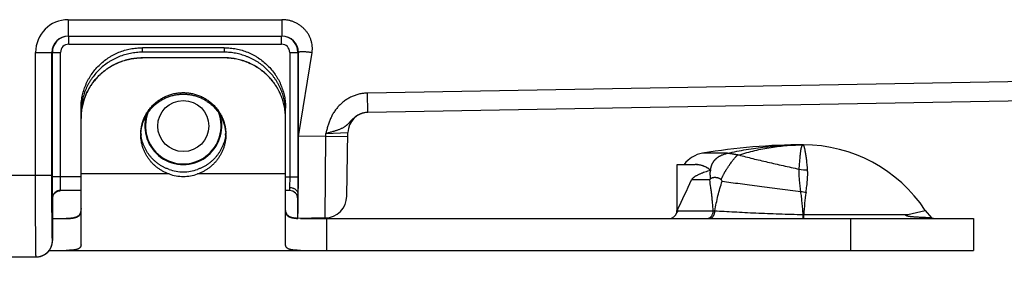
# Model space of a CAD drawing. Header units: inches. Extents: x 0 to 34, y 0 to 22.
# Tile 9 of 36: x 16.1 to 18.5, y 6 to 6.6. Entities that reach past the tile are written whole.
import ezdxf

# ---------------------------------------------------------------- set-up
doc = ezdxf.new("R2010")
doc.units = ezdxf.units.IN
doc.header["$LTSCALE"] = 1.87
doc.header["$MEASUREMENT"] = 0
doc.layers.get('0').update_dxf_attribs({"linetype": 'CONTINUOUS'})
doc.layers.add('DIMENSIONS', color=7, linetype='CONTINUOUS')
doc.styles.get("Standard").update_dxf_attribs({"font": 'txt', "width": 0.8})
doc.dimstyles.new('DIMSTYLE_1', dxfattribs={"dimtxt": 0.125, "dimasz": 0.18, "dimexe": 0.18, "dimexo": 0.0625, "dimgap": 0.09, "dimtad": 0, "dimtih": 1, "dimtoh": 1, "dimdec": 3, "dimlfac": 0.5, "dimzin": 4, "dimdsep": 46, "dimtxsty": 'STANDARD', "dimblk": '_FILLED', "dimblk1": '_FILLED', "dimblk2": '_FILLED', "dimcen": 0.09, "dimadec": 0, "dimazin": 0, "dimtp": 0.01, "dimtm": 0.01, "dimtfac": 1, "dimtdec": 3, "dimtofl": 0, "dimtmove": 0, "dimatfit": 3, "dimldrblk": '_FILLED', "dimfxl": 1, "dimtolj": 1, "dimtzin": 4, "dimarcsym": 0})

# ---------------------------------------------------------------- blocks, each defined once
blk = doc.blocks.new('_FILLED')
at = {"color": 0, "linetype": 'BYBLOCK'}
blk.add_solid([(0, 0), (-1, 0.174), (-1, -0.174)], dxfattribs=at)
blk = doc.blocks.new('*D5')
at = {"layer": 'DIMENSIONS', "color": 2, "linetype": 'CONTINUOUS'}
for p, q in [((20.1754, 6.5314), (20.1754, 4.4115)), ((14.6234, 6.264), (14.6234, 4.4115)), ((14.6234, 4.5365), (16.8255, 4.5365)), ((20.1754, 4.5365), (18.2755, 4.5365))]:
    blk.add_line(p, q, dxfattribs=at)
at = {"layer": 'DIMENSIONS', "color": 2, "linetype": 'CONTINUOUS', "xscale": 0.18, "yscale": 0.18, "zscale": 0.18, "rotation": 180}
blk.add_blockref('_FILLED', (14.6234, 4.5365), dxfattribs=at)
at = {"layer": 'DIMENSIONS', "color": 2, "linetype": 'CONTINUOUS', "xscale": 0.18, "yscale": 0.18, "zscale": 0.18}
blk.add_blockref('_FILLED', (20.1754, 4.5365), dxfattribs=at)
at = {"layer": 'DIMENSIONS', "color": 2, "linetype": 'CONTINUOUS', "insert": (17.5505, 4.599), "char_height": 0.125, "width": 1.325, "attachment_point": 2, "line_spacing_factor": 0.9}
blk.add_mtext('2.776{\\Ftxt.shx;\\W1.000000;\\H0.125000; }[70.51]', dxfattribs=at)

msp = doc.modelspace()

# ---------------------------------------------------------------- linework, layer by layer
at = {"color": 7, "linetype": 'CONTINUOUS'}
for p, q in [((16.1962, 6.6165), (16.7187, 6.6165)), ((16.1962, 6.6165), (16.1962, 6.5765)), ((16.7187, 6.6165), (16.7187, 6.5765)), ((16.1962, 6.5765), (16.7187, 6.5765)), ((16.1973, 6.5565), (16.1973, 6.5765)), ((16.7176, 6.5565), (16.7176, 6.5765)), ((16.1973, 6.5565), (16.7176, 6.5565)), ((16.5774, 6.548), (16.3774, 6.548)), ((16.3774, 6.5369), (16.3774, 6.548)), ((16.5774, 6.548), (16.5774, 6.5369)), ((16.1162, 6.5365), (16.1773, 6.5365)), ((16.1162, 6.2365), (16.1162, 6.5365)), ((16.1562, 6.2365), (16.1562, 6.5365)), ((16.1573, 6.2325), (16.1573, 6.5365)), ((16.1773, 6.2325), (16.1773, 6.5365)), ((16.5774, 6.5369), (16.3774, 6.5369)), ((16.5774, 6.5233), (16.3774, 6.5233)), ((16.3774, 6.5229), (16.3774, 6.5233)), ((16.5774, 6.5229), (16.3774, 6.5229)), ((16.5774, 6.5233), (16.5774, 6.5229)), ((16.7376, 6.5365), (16.7587, 6.5365)), ((16.7376, 6.5365), (16.7376, 6.2325)), ((16.7576, 6.5365), (16.7576, 6.2325)), ((16.759, 6.3306), (16.7587, 6.5365)), ((16.759, 6.3306), (16.7922, 6.5365)), ((20.0272, 6.4912), (16.928, 6.4371)), ((16.9288, 6.3898), (16.928, 6.4371)), ((20.0281, 6.4439), (16.9288, 6.3898)), ((16.2274, 6.3756), (16.2274, 6.4003)), ((16.7274, 6.3756), (16.7274, 6.3892)), ((16.2274, 6.0661), (16.2274, 6.3752)), ((16.7274, 6.0661), (16.7274, 6.3752)), ((16.8258, 6.3317), (16.759, 6.3306)), ((16.8242, 6.1317), (16.8258, 6.3317)), ((16.8258, 6.3317), (16.8259, 6.338)), ((16.8258, 6.3317), (16.8798, 6.3308)), ((16.8259, 6.338), (16.8799, 6.3407)), ((16.8772, 6.1847), (16.8799, 6.3407)), ((17.8074, 6.2901), (17.7468, 6.2901)), ((17.8075, 6.2898), (17.8074, 6.2901)), ((17.8328, 6.2858), (17.8353, 6.2857)), ((17.6844, 6.2625), (17.7286, 6.2625)), ((17.6844, 6.1525), (17.6844, 6.2625)), ((14.81, 6.2365), (16.1562, 6.2365)), ((16.4426, 6.2393), (16.2274, 6.2393)), ((16.7274, 6.2393), (16.5123, 6.2393)), ((17.7623, 6.2518), (17.7618, 6.2518)), ((16.2274, 6.2325), (16.1573, 6.2325)), ((16.7274, 6.2325), (16.7576, 6.2325)), ((16.7376, 6.2325), (16.7374, 6.2061)), ((16.7576, 6.2325), (16.7574, 6.1907)), ((17.7643, 6.2247), (17.72, 6.2247)), ((16.1699, 6.1972), (16.1727, 6.198)), ((16.2274, 6.1985), (16.1768, 6.1985)), ((16.7374, 6.1985), (16.7274, 6.1985)), ((16.7374, 6.2061), (16.7374, 6.1985)), ((16.7574, 6.1305), (16.7574, 6.1905)), ((16.1576, 6.1797), (16.1577, 6.1808)), ((16.1576, 6.1797), (16.1576, 6.1799)), ((16.1576, 6.1799), (16.1576, 6.09)), ((16.1577, 6.1808), (16.1579, 6.1825)), ((16.2274, 6.1545), (16.2272, 6.1501)), ((17.6844, 6.1525), (17.6858, 6.1525)), ((17.6854, 6.1495), (17.7729, 6.1495)), ((17.9928, 6.1401), (17.994, 6.1401)), ((17.9931, 6.1305), (17.9928, 6.1401)), ((17.994, 6.1401), (18.2489, 6.1401)), ((17.9941, 6.1305), (17.994, 6.1401)), ((18.2489, 6.1401), (18.2912, 6.1501)), ((18.2912, 6.1501), (18.2914, 6.1502)), ((18.3074, 6.132), (18.2914, 6.1501)), ((16.1576, 6.1305), (16.1911, 6.1305)), ((16.8242, 6.1317), (16.7574, 6.1305)), ((16.7638, 6.1305), (18.4094, 6.1305)), ((16.8274, 6.1305), (16.8274, 6.0525)), ((18.1094, 6.0525), (18.1094, 6.1305)), ((18.4094, 6.1305), (18.4094, 6.0525)), ((16.157, 6.0958), (16.1569, 6.0964)), ((16.1576, 6.0965), (16.1576, 6.0965)), ((16.1576, 6.0965), (16.1576, 6.0965)), ((16.1576, 6.0965), (16.1576, 6.0765)), ((16.1576, 6.0869), (16.1576, 6.09)), ((16.1576, 6.0781), (16.1576, 6.0869)), ((16.1496, 6.0525), (18.4094, 6.0525)), ((14.81, 6.0365), (16.1176, 6.0365)), ((16.1213, 6.0367), (16.1232, 6.0369)), ((16.1231, 6.0369), (16.1249, 6.0372)), ((16.1248, 6.0372), (16.1266, 6.0375)), ((16.1265, 6.0375), (16.1282, 6.0379)), ((16.1281, 6.0379), (16.1298, 6.0384)), ((16.1297, 6.0384), (16.1313, 6.0389))]:
    msp.add_line(p, q, dxfattribs=at)
for points in [[(16.1579, 6.1825), (16.1583, 6.1844), (16.1589, 6.1864), (16.1599, 6.1885), (16.1613, 6.1906), (16.163, 6.1926), (16.1651, 6.1945), (16.1675, 6.1961), (16.1701, 6.1973), (16.1728, 6.1981), (16.1755, 6.1985), (16.1768, 6.1985)], [(16.1583, 6.1843), (16.1589, 6.1863), (16.1599, 6.1883), (16.1612, 6.1904), (16.1629, 6.1925), (16.1649, 6.1944), (16.1673, 6.196), (16.1699, 6.1972)], [(16.1727, 6.198), (16.1754, 6.1984), (16.1755, 6.1985)], [(16.1313, 6.0389), (16.1328, 6.0395), (16.1342, 6.0401), (16.1356, 6.0408), (16.1369, 6.0415), (16.1382, 6.0422), (16.1394, 6.0429), (16.1405, 6.0437), (16.1417, 6.0445), (16.1427, 6.0454), (16.1437, 6.0462), (16.1447, 6.0471), (16.1457, 6.048), (16.1465, 6.0489), (16.1474, 6.0498), (16.1482, 6.0507), (16.149, 6.0516), (16.1497, 6.0526), (16.1504, 6.0535), (16.151, 6.0545), (16.1516, 6.0554), (16.1522, 6.0564), (16.1527, 6.0573), (16.1532, 6.0583), (16.1537, 6.0592), (16.1541, 6.0602), (16.1546, 6.0611), (16.1549, 6.0621), (16.1553, 6.063), (16.1556, 6.0639), (16.1559, 6.0648), (16.1562, 6.0657), (16.1564, 6.0666), (16.1566, 6.0675), (16.1568, 6.0684), (16.157, 6.0692), (16.1571, 6.07), (16.1572, 6.0708), (16.1573, 6.0715), (16.1574, 6.0723), (16.1575, 6.0729), (16.1575, 6.0736), (16.1576, 6.0742), (16.1576, 6.0748), (16.1576, 6.0753)], [(16.1576, 6.0753), (16.1576, 6.0758), (16.1576, 6.0763), (16.1576, 6.0769), (16.1576, 6.0781)], [(16.1312, 6.0389), (16.1326, 6.0394), (16.134, 6.04), (16.1354, 6.0407), (16.1367, 6.0413), (16.138, 6.0421), (16.1392, 6.0428), (16.1403, 6.0436), (16.1414, 6.0444), (16.1425, 6.0452), (16.1435, 6.046), (16.1445, 6.0469), (16.1454, 6.0477), (16.1463, 6.0486), (16.1471, 6.0495), (16.1479, 6.0504), (16.1487, 6.0513), (16.1494, 6.0523), (16.1496, 6.0525)], [(16.1176, 6.0365), (16.1195, 6.0365), (16.1214, 6.0367)]]:
    msp.add_lwpolyline(points, dxfattribs=at)
msp.add_circle((16.4774, 6.3565), 0.0624, dxfattribs=at)
for centre, radius, start, end in [((16.1962, 6.5365), 0.08, 89.9989, 179.9987), ((16.1962, 6.5365), 0.04, 89.9963, 179.9963), ((16.1973, 6.5365), 0.04, 91.497, 180), ((16.7186, 6.5364), 0.0401, 0.1132, 89.9657), ((16.7176, 6.5365), 0.04, 0, 88.5028), ((16.1973, 6.5365), 0.02, 89.9998, 179.9978), ((16.7176, 6.5365), 0.02, 0.0027, 89.9997), ((16.373, 6.3752), 0.1455, 174.9236, 179.833), ((16.3729, 6.3752), 0.1454, 174.5144, 174.9233), ((16.4774, 6.3565), 0.094, 163.7144, 16.2856), ((16.4774, 6.3565), 0.0924, 159.5554, 20.4446), ((16.582, 6.3752), 0.1454, 5.0767, 5.4856), ((16.5819, 6.3752), 0.1455, 0.1667, 5.0766), ((16.5819, 6.3892), 0.1455, 0.0006, 4.3741), ((16.9299, 6.3398), 0.05, 91.2516, 179), ((16.3728, 6.3752), 0.1453, 179.8338, 180), ((16.5821, 6.3752), 0.1453, 0, 0.1662), ((16.4743, 6.3358), 0.1009, 179.9991, 180.9384), ((16.4744, 6.3469), 0.1009, 184.5559, 186.2807), ((16.4744, 6.3469), 0.101, 186.2806, 187.2152), ((16.4805, 6.3469), 0.101, 352.7848, 353.7194), ((16.4805, 6.3469), 0.1009, 353.7193, 355.4441), ((16.4806, 6.3358), 0.1009, 359.0616, 0.0009), ((17.9934, 4.8105), 1.5, 90, 99.4651), ((17.9934, 5.9536), 0.3569, 33.4179, 90), ((17.7583, 6.221), 0.07, 99.4651, 143.6723), ((16.4774, 6.35), 0.1055, 250.7684, 270.0336), ((16.4774, 6.3389), 0.1055, 250.7571, 270.026), ((16.4775, 6.35), 0.1055, 269.9664, 289.2316), ((16.4775, 6.3389), 0.1055, 269.974, 289.2429), ((18.052, 6.638), 0.4828, 233.1366, 233.7207), ((17.7723, 6.2253), 0.0233, 102.1407, 105.3639), ((17.9192, 6.457), 0.2583, 233.7116, 234.0225), ((18.0035, 6.3679), 0.1186, 260.0826, 270.0205), ((2.5441, 13.3609), 16.77, 334.54274, 334.81561), ((17.8924, 6.118), 0.1667, 139.02, 140.218), ((18.6022, 6.8974), 1.0524, 219.6909, 219.9227), ((16.1777, 6.1789), 0.0205, 90.111, 92.599), ((16.7374, 6.1785), 0.02, 0, 90), ((18.0128, 6.3425), 0.1482, 259.9641, 264.9601), ((18.7679, 6.0875), 0.7757, 172.041, 176.1138), ((16.1766, 6.1799), 0.019, 175.256, 179.313), ((16.1766, 6.1799), 0.0189, 179.3153, 179.8868), ((16.8232, 6.1857), 0.054, 271, 359), ((16.1954, 6.1537), 0.032, 352.7295, 353.4553), ((17.6645, 6.1505), 0.02, 270, 342.5585), ((17.6484, 6.1525), 0.036, 347.1692, 360), ((17.8204, 7.6789), 1.5302, 268.2192, 268.3772), ((17.7583, 6.1419), 0.0115, 291.6562, 295.1131), ((18.3149, 6.1505), 0.02, 247.9925, 270), ((16.1176, 6.0765), 0.04, 270.0018, 359.9998)]:
    msp.add_arc(centre, radius, start, end, dxfattribs=at)
for centre, major_axis, ratio, start_param, end_param in [((16.7573, 6.3305), (0, 0.2), 0.008726, -3.041273, -1.570644), ((17.9594, 6.1586), (0.2747, -0.1574), 0.075622, -2.329428, -2.300485)]:
    msp.add_ellipse(centre, major_axis=major_axis, ratio=ratio, start_param=start_param, end_param=end_param, dxfattribs=at)
for points, knots in [([(16.7922, 6.5365), (16.7926, 6.539), (16.7931, 6.5442), (16.7929, 6.5519), (16.7917, 6.5595), (16.7897, 6.5669), (16.7868, 6.5741), (16.7832, 6.5809), (16.7789, 6.5872), (16.7739, 6.5931), (16.7683, 6.5984), (16.7622, 6.6031), (16.7567, 6.6065), (16.7522, 6.6089), (16.7475, 6.611), (16.7415, 6.6132), (16.7352, 6.6148), (16.7302, 6.6157), (16.7251, 6.6163), (16.7212, 6.6165), (16.7187, 6.6165)], [0, 0, 0, 0, 0.062489, 0.124978, 0.187471, 0.249966, 0.312462, 0.374959, 0.437458, 0.499956, 0.562456, 0.624956, 0.687456, 0.718716, 0.749976, 0.812477, 0.874978, 0.906237, 0.937499, 1, 1, 1, 1]), ([(16.2274, 6.4003), (16.2274, 6.4051), (16.2278, 6.4124), (16.229, 6.422), (16.2307, 6.4315), (16.2337, 6.4432), (16.2378, 6.4546), (16.2418, 6.4635), (16.2451, 6.4699), (16.2487, 6.4763), (16.254, 6.4844), (16.2613, 6.4941), (16.2712, 6.5049), (16.2821, 6.5147), (16.292, 6.5219), (16.3003, 6.527), (16.3067, 6.5306), (16.3133, 6.5339), (16.3223, 6.5378), (16.3338, 6.5419), (16.3458, 6.5448), (16.3554, 6.5465), (16.3652, 6.5476), (16.3725, 6.548), (16.3774, 6.548)], [0, 0, 0, 0, 0.062016, 0.09304, 0.12407, 0.18614, 0.248263, 0.279359, 0.310472, 0.341605, 0.372759, 0.435114, 0.497561, 0.560102, 0.622734, 0.654093, 0.685472, 0.71687, 0.748287, 0.811149, 0.874064, 0.905544, 0.937031, 1, 1, 1, 1]), ([(16.5774, 6.548), (16.5824, 6.548), (16.5897, 6.5476), (16.5995, 6.5465), (16.6091, 6.5448), (16.6211, 6.5419), (16.6326, 6.5378), (16.6416, 6.5339), (16.6482, 6.5306), (16.6546, 6.527), (16.6629, 6.5219), (16.6728, 6.5147), (16.6837, 6.5049), (16.6936, 6.4941), (16.7009, 6.4844), (16.7062, 6.4763), (16.7098, 6.4699), (16.7131, 6.4635), (16.7171, 6.4546), (16.7212, 6.4432), (16.7242, 6.4315), (16.7259, 6.422), (16.7271, 6.4124), (16.7274, 6.4051), (16.7274, 6.4003)], [0, 0, 0, 0, 0.062969, 0.094456, 0.125936, 0.188851, 0.251713, 0.28313, 0.314528, 0.345907, 0.377266, 0.439898, 0.502439, 0.564886, 0.627241, 0.658395, 0.689528, 0.720641, 0.751737, 0.81386, 0.87593, 0.90696, 0.937984, 1, 1, 1, 1]), ([(16.3774, 6.5369), (16.3725, 6.5369), (16.3652, 6.5365), (16.3554, 6.5353), (16.3458, 6.5337), (16.3338, 6.5307), (16.3223, 6.5267), (16.3133, 6.5228), (16.3067, 6.5195), (16.3003, 6.5159), (16.292, 6.5107), (16.2821, 6.5035), (16.2712, 6.4938), (16.2613, 6.483), (16.254, 6.4733), (16.2487, 6.4651), (16.2451, 6.4588), (16.2418, 6.4523), (16.2378, 6.4435), (16.2337, 6.4321), (16.2307, 6.4204), (16.229, 6.4108), (16.2278, 6.4012), (16.2274, 6.394), (16.2274, 6.3892)], [0, 0, 0, 0, 0.062969, 0.094456, 0.125936, 0.188851, 0.251713, 0.28313, 0.314528, 0.345907, 0.377266, 0.439898, 0.502439, 0.564886, 0.627241, 0.658395, 0.689528, 0.720641, 0.751737, 0.81386, 0.87593, 0.90696, 0.937984, 1, 1, 1, 1]), ([(16.2281, 6.3891), (16.2283, 6.3913), (16.2288, 6.3959), (16.2299, 6.4026), (16.2314, 6.4093), (16.2337, 6.4181), (16.2373, 6.4289), (16.242, 6.4393), (16.2463, 6.4474), (16.2498, 6.4533), (16.2536, 6.459), (16.259, 6.4664), (16.2664, 6.4752), (16.2762, 6.4849), (16.2869, 6.4936), (16.2983, 6.5013), (16.3084, 6.5069), (16.3168, 6.5108), (16.3253, 6.5142), (16.3363, 6.5179), (16.3476, 6.5205), (16.3567, 6.5219), (16.3659, 6.523), (16.3728, 6.5233), (16.3774, 6.5233)], [0, 0, 0, 0, 0.031008, 0.06202, 0.093041, 0.124073, 0.186155, 0.248296, 0.279402, 0.310526, 0.341669, 0.372834, 0.435211, 0.497675, 0.560228, 0.622865, 0.685581, 0.716975, 0.748384, 0.811229, 0.874121, 0.905587, 0.93706, 1, 1, 1, 1]), ([(16.3774, 6.5229), (16.3728, 6.5229), (16.3659, 6.5226), (16.3567, 6.5215), (16.3476, 6.5201), (16.3364, 6.5175), (16.3254, 6.5138), (16.3169, 6.5104), (16.3086, 6.5065), (16.2985, 6.501), (16.287, 6.4933), (16.2764, 6.4846), (16.2666, 6.4749), (16.2592, 6.4662), (16.2538, 6.4588), (16.25, 6.4531), (16.2465, 6.4472), (16.2421, 6.4392), (16.2375, 6.4288), (16.2338, 6.418), (16.2314, 6.4092), (16.23, 6.4026), (16.2289, 6.3958), (16.2283, 6.3913), (16.2281, 6.3891)], [0, 0, 0, 0, 0.062939, 0.094412, 0.125877, 0.188768, 0.251613, 0.283022, 0.314415, 0.377131, 0.439768, 0.502321, 0.564786, 0.627164, 0.658329, 0.689473, 0.720597, 0.751703, 0.813845, 0.875928, 0.906959, 0.93798, 0.968993, 1, 1, 1, 1]), ([(16.727, 6.4003), (16.7269, 6.4026), (16.7264, 6.4071), (16.7254, 6.414), (16.724, 6.4207), (16.7218, 6.4297), (16.7183, 6.4407), (16.7137, 6.4513), (16.7094, 6.4595), (16.706, 6.4655), (16.7022, 6.4713), (16.6968, 6.4788), (16.6894, 6.4878), (16.6796, 6.4976), (16.6689, 6.5065), (16.6593, 6.5131), (16.6512, 6.5178), (16.6451, 6.5211), (16.6387, 6.5241), (16.6301, 6.5276), (16.619, 6.5313), (16.6076, 6.534), (16.5984, 6.5355), (16.5891, 6.5366), (16.5821, 6.5369), (16.5774, 6.5369)], [0, 0, 0, 0, 0.031009, 0.062022, 0.093042, 0.124073, 0.186151, 0.248288, 0.279391, 0.310512, 0.341654, 0.372816, 0.435188, 0.497648, 0.560198, 0.622834, 0.65419, 0.685566, 0.71696, 0.74837, 0.811218, 0.874113, 0.905581, 0.937056, 1, 1, 1, 1]), ([(16.7268, 6.3891), (16.7266, 6.3913), (16.7261, 6.3959), (16.725, 6.4026), (16.7235, 6.4093), (16.7212, 6.4181), (16.7176, 6.4289), (16.7129, 6.4393), (16.7086, 6.4474), (16.7051, 6.4533), (16.7013, 6.459), (16.6959, 6.4664), (16.6885, 6.4752), (16.6787, 6.4849), (16.668, 6.4936), (16.6566, 6.5013), (16.6465, 6.5069), (16.6381, 6.5108), (16.6296, 6.5142), (16.6186, 6.5179), (16.6073, 6.5205), (16.5982, 6.5219), (16.589, 6.523), (16.5821, 6.5233), (16.5774, 6.5233)], [0, 0, 0, 0, 0.031008, 0.06202, 0.093041, 0.124073, 0.186155, 0.248296, 0.279402, 0.310526, 0.341669, 0.372834, 0.435211, 0.497675, 0.560228, 0.622865, 0.685581, 0.716975, 0.748384, 0.811229, 0.874121, 0.905587, 0.93706, 1, 1, 1, 1]), ([(16.7268, 6.3891), (16.7266, 6.3913), (16.726, 6.3958), (16.7249, 6.4026), (16.7235, 6.4092), (16.7211, 6.418), (16.7174, 6.4288), (16.7128, 6.4392), (16.7084, 6.4472), (16.7049, 6.4531), (16.7011, 6.4588), (16.6957, 6.4662), (16.6883, 6.4749), (16.6785, 6.4846), (16.6679, 6.4933), (16.6564, 6.501), (16.6463, 6.5065), (16.638, 6.5104), (16.6295, 6.5138), (16.6185, 6.5175), (16.6073, 6.5201), (16.5982, 6.5215), (16.589, 6.5226), (16.5821, 6.5229), (16.5774, 6.5229)], [0, 0, 0, 0, 0.031007, 0.06202, 0.093041, 0.124072, 0.186155, 0.248297, 0.279403, 0.310527, 0.341671, 0.372836, 0.435214, 0.497679, 0.560232, 0.622869, 0.685585, 0.716978, 0.748387, 0.811232, 0.874123, 0.905588, 0.937061, 1, 1, 1, 1]), ([(16.7587, 6.5365), (16.7587, 6.5366), (16.7588, 6.5368), (16.7589, 6.537), (16.7591, 6.5372), (16.7594, 6.5375), (16.7598, 6.5377), (16.7603, 6.5378), (16.7608, 6.538), (16.7614, 6.5381), (16.7621, 6.5383), (16.7628, 6.5384), (16.7636, 6.5385), (16.7649, 6.5386), (16.7666, 6.5387), (16.7688, 6.5387), (16.7712, 6.5387), (16.7738, 6.5386), (16.7766, 6.5384), (16.7796, 6.5381), (16.7826, 6.5378), (16.7869, 6.5373), (16.7901, 6.5368), (16.7922, 6.5365)], [0, 0, 0, 0, 0.007591, 0.015648, 0.024762, 0.035341, 0.047638, 0.061801, 0.07791, 0.096004, 0.116095, 0.138172, 0.162213, 0.188181, 0.245707, 0.310299, 0.381401, 0.45837, 0.540495, 0.627006, 0.717085, 0.809869, 1, 1, 1, 1]), ([(16.3734, 6.3358), (16.3734, 6.3391), (16.3737, 6.3442), (16.3745, 6.3508), (16.3757, 6.3574), (16.3778, 6.3656), (16.3806, 6.3735), (16.3834, 6.3796), (16.3865, 6.3856), (16.3908, 6.3928), (16.3969, 6.4009), (16.4038, 6.4083), (16.4114, 6.4151), (16.4196, 6.4211), (16.4269, 6.4254), (16.433, 6.4284), (16.4392, 6.4311), (16.4472, 6.4339), (16.4555, 6.436), (16.4622, 6.4371), (16.4689, 6.4379), (16.474, 6.4382), (16.4774, 6.4382)], [0, 0, 0, 0, 0.062018, 0.093043, 0.124074, 0.186147, 0.248273, 0.279369, 0.310484, 0.372754, 0.435111, 0.497561, 0.560104, 0.622739, 0.68546, 0.71686, 0.748277, 0.811142, 0.874059, 0.90554, 0.937029, 1, 1, 1, 1]), ([(16.3735, 6.3358), (16.3736, 6.339), (16.3741, 6.3439), (16.3751, 6.3504), (16.3764, 6.3568), (16.3787, 6.3647), (16.3817, 6.3723), (16.3846, 6.3783), (16.3877, 6.384), (16.3922, 6.391), (16.3983, 6.3987), (16.4052, 6.4059), (16.4127, 6.4124), (16.4208, 6.4181), (16.4294, 6.4231), (16.4385, 6.4272), (16.4479, 6.4304), (16.4576, 6.4327), (16.4675, 6.4341), (16.4774, 6.4346), (16.4874, 6.4341), (16.4973, 6.4327), (16.507, 6.4304), (16.5164, 6.4272), (16.5255, 6.4231), (16.5341, 6.4181), (16.5422, 6.4124), (16.5497, 6.4059), (16.5566, 6.3987), (16.5627, 6.391), (16.5672, 6.384), (16.5703, 6.3783), (16.5732, 6.3723), (16.5762, 6.3647), (16.5785, 6.3568), (16.5798, 6.3504), (16.5808, 6.3439), (16.5813, 6.339), (16.5814, 6.3358)], [0, 0, 0, 0, 0.031009, 0.046521, 0.062036, 0.093076, 0.124143, 0.139694, 0.155253, 0.186394, 0.217578, 0.248808, 0.280083, 0.311402, 0.342763, 0.374162, 0.405592, 0.437047, 0.468519, 0.5, 0.531481, 0.562953, 0.594408, 0.625838, 0.657237, 0.688598, 0.719917, 0.751192, 0.782422, 0.813606, 0.844747, 0.860306, 0.875857, 0.906924, 0.937964, 0.953479, 0.968991, 1, 1, 1, 1]), ([(16.4774, 6.4382), (16.4809, 6.4382), (16.486, 6.4379), (16.4927, 6.4371), (16.4994, 6.436), (16.5077, 6.4339), (16.5157, 6.4311), (16.5219, 6.4284), (16.528, 6.4254), (16.5353, 6.4211), (16.5435, 6.4151), (16.5511, 6.4083), (16.558, 6.4009), (16.5641, 6.3928), (16.5684, 6.3856), (16.5715, 6.3796), (16.5743, 6.3735), (16.5771, 6.3656), (16.5792, 6.3574), (16.5804, 6.3508), (16.5812, 6.3442), (16.5814, 6.3391), (16.5814, 6.3358)], [0, 0, 0, 0, 0.062971, 0.09446, 0.125941, 0.188858, 0.251723, 0.28314, 0.31454, 0.377261, 0.439896, 0.502439, 0.564889, 0.627246, 0.689516, 0.720631, 0.751727, 0.813853, 0.875926, 0.906957, 0.937982, 1, 1, 1, 1]), ([(16.928, 6.4371), (16.9248, 6.437), (16.9183, 6.4366), (16.9088, 6.435), (16.901, 6.4329), (16.8949, 6.4307), (16.8904, 6.4289), (16.886, 6.4268), (16.8818, 6.4246), (16.8776, 6.4221), (16.8736, 6.4195), (16.8697, 6.4166), (16.8659, 6.4135), (16.8623, 6.4103), (16.8588, 6.4069), (16.8555, 6.4034), (16.8514, 6.3984), (16.8466, 6.3919), (16.8416, 6.3836), (16.8381, 6.3764), (16.8356, 6.3704), (16.8338, 6.3659), (16.8323, 6.3613), (16.8308, 6.3567), (16.8295, 6.3521), (16.8278, 6.3459), (16.8266, 6.3412), (16.8259, 6.338)], [0, 0, 0, 0, 0.062488, 0.124976, 0.187465, 0.218719, 0.249973, 0.281227, 0.312481, 0.343735, 0.374989, 0.406243, 0.437496, 0.468751, 0.500005, 0.531258, 0.562513, 0.625005, 0.687498, 0.749994, 0.781247, 0.812501, 0.843753, 0.875004, 0.906257, 0.937505, 1, 1, 1, 1]), ([(16.9288, 6.3898), (16.9275, 6.3898), (16.9248, 6.3897), (16.9207, 6.3891), (16.9167, 6.3882), (16.9129, 6.387), (16.9091, 6.3855), (16.9054, 6.3838), (16.902, 6.3818), (16.8987, 6.3795), (16.8961, 6.3775), (16.8941, 6.3758), (16.8926, 6.3745), (16.8913, 6.3732), (16.8899, 6.3719), (16.8886, 6.3706), (16.8874, 6.3692), (16.8861, 6.3679), (16.8849, 6.3666), (16.8838, 6.3653), (16.8826, 6.3641), (16.8815, 6.3629), (16.8803, 6.3617), (16.8792, 6.3606), (16.8781, 6.3596), (16.8769, 6.3585), (16.8757, 6.3575), (16.8745, 6.3566), (16.8733, 6.3557), (16.872, 6.3548), (16.8703, 6.3536), (16.8681, 6.3523), (16.8652, 6.3508), (16.8622, 6.3494), (16.8591, 6.3481), (16.8558, 6.3468), (16.853, 6.3458), (16.8507, 6.3451), (16.8483, 6.3443), (16.8452, 6.3433), (16.8414, 6.3423), (16.8376, 6.3412), (16.8337, 6.3401), (16.8298, 6.3391), (16.8272, 6.3384), (16.8259, 6.338)], [0, 0, 0, 0, 0.034504, 0.068985, 0.103423, 0.137808, 0.172114, 0.2063, 0.240319, 0.274096, 0.307496, 0.324014, 0.340386, 0.356585, 0.372574, 0.388315, 0.403789, 0.418977, 0.433884, 0.448529, 0.462909, 0.476973, 0.490686, 0.504103, 0.517311, 0.530383, 0.543378, 0.556354, 0.569345, 0.582371, 0.595456, 0.621924, 0.649021, 0.676926, 0.705738, 0.7355, 0.766206, 0.781894, 0.797791, 0.830173, 0.863256, 0.89692, 0.931027, 0.965441, 1, 1, 1, 1]), ([(16.4426, 6.2393), (16.4402, 6.2401), (16.4353, 6.242), (16.4282, 6.2455), (16.4214, 6.2494), (16.4149, 6.2538), (16.4088, 6.2587), (16.403, 6.2641), (16.3977, 6.2698), (16.3929, 6.276), (16.3885, 6.2824), (16.3847, 6.2892), (16.3814, 6.2963), (16.3786, 6.3036), (16.3764, 6.311), (16.3748, 6.3186), (16.3738, 6.3264), (16.3735, 6.3315), (16.3735, 6.3341)], [0, 0, 0, 0, 0.062964, 0.12588, 0.18873, 0.251517, 0.314234, 0.376879, 0.439451, 0.501952, 0.564383, 0.62675, 0.689058, 0.751314, 0.813527, 0.875705, 0.937859, 1, 1, 1, 1]), ([(16.4426, 6.2504), (16.4404, 6.2512), (16.4359, 6.2529), (16.4294, 6.2559), (16.4232, 6.2594), (16.4172, 6.2633), (16.4115, 6.2676), (16.4061, 6.2723), (16.401, 6.2773), (16.3963, 6.2827), (16.392, 6.2884), (16.3881, 6.2943), (16.3846, 6.3005), (16.3816, 6.3069), (16.379, 6.3135), (16.3769, 6.3203), (16.3753, 6.3272), (16.3745, 6.3319), (16.3742, 6.3342)], [0, 0, 0, 0, 0.06293, 0.12582, 0.188649, 0.251421, 0.314132, 0.376777, 0.439356, 0.50187, 0.564318, 0.626705, 0.689033, 0.751308, 0.813534, 0.87572, 0.937873, 1, 1, 1, 1]), ([(16.5807, 6.3342), (16.5804, 6.3319), (16.5796, 6.3272), (16.578, 6.3203), (16.5759, 6.3135), (16.5733, 6.3069), (16.5703, 6.3005), (16.5668, 6.2943), (16.5629, 6.2884), (16.5586, 6.2827), (16.5539, 6.2773), (16.5488, 6.2723), (16.5434, 6.2676), (16.5377, 6.2633), (16.5317, 6.2594), (16.5255, 6.2559), (16.519, 6.2529), (16.5145, 6.2512), (16.5123, 6.2504)], [0, 0, 0, 0, 0.062127, 0.12428, 0.186466, 0.248692, 0.310967, 0.373295, 0.435682, 0.49813, 0.560644, 0.623223, 0.685868, 0.748579, 0.811351, 0.87418, 0.93707, 1, 1, 1, 1]), ([(16.5814, 6.3341), (16.5814, 6.3315), (16.5811, 6.3264), (16.5801, 6.3186), (16.5785, 6.311), (16.5763, 6.3036), (16.5735, 6.2963), (16.5702, 6.2892), (16.5664, 6.2824), (16.562, 6.276), (16.5572, 6.2698), (16.5519, 6.2641), (16.5461, 6.2587), (16.54, 6.2538), (16.5335, 6.2494), (16.5267, 6.2455), (16.5196, 6.242), (16.5147, 6.2401), (16.5123, 6.2393)], [0, 0, 0, 0, 0.062141, 0.124295, 0.186473, 0.248686, 0.310942, 0.37325, 0.435617, 0.498048, 0.560549, 0.623121, 0.685766, 0.748483, 0.81127, 0.87412, 0.937036, 1, 1, 1, 1]), ([(17.8074, 6.2901), (17.8227, 6.2935), (17.8535, 6.2994), (17.9, 6.3058), (17.9467, 6.3096), (17.9779, 6.3105), (17.9934, 6.3105)], [0, 0, 0, 0, 0.251259, 0.501244, 0.75061, 1, 1, 1, 1]), ([(17.8353, 6.2857), (17.8418, 6.2877), (17.8548, 6.2916), (17.8745, 6.2966), (17.8943, 6.3009), (17.9141, 6.3044), (17.9339, 6.3071), (17.9538, 6.3091), (17.9736, 6.3102), (17.9868, 6.3105), (17.9934, 6.3105)], [0, 0, 0, 0, 0.127371, 0.253876, 0.379604, 0.50465, 0.629113, 0.753093, 0.87669, 1, 1, 1, 1]), ([(17.9831, 6.2511), (17.9832, 6.2534), (17.9836, 6.258), (17.9841, 6.2646), (17.9845, 6.2708), (17.985, 6.2766), (17.9855, 6.2819), (17.9859, 6.2868), (17.9864, 6.2913), (17.9869, 6.2947), (17.9873, 6.2972), (17.9875, 6.2989), (17.9879, 6.3005), (17.9882, 6.302), (17.9885, 6.3033), (17.9889, 6.3046), (17.9892, 6.3057), (17.9896, 6.3067), (17.99, 6.3076), (17.9904, 6.3084), (17.9909, 6.309), (17.9913, 6.3096), (17.9918, 6.31), (17.9923, 6.3103), (17.9929, 6.3105), (17.9933, 6.3105), (17.9934, 6.3105)], [0, 0, 0, 0, 0.114298, 0.22186, 0.322548, 0.416259, 0.5029, 0.582389, 0.654663, 0.719684, 0.749471, 0.777444, 0.803608, 0.827974, 0.850555, 0.871371, 0.89045, 0.907835, 0.923581, 0.937766, 0.9505, 0.961935, 0.972283, 0.981827, 0.990929, 1, 1, 1, 1]), ([(18.0035, 6.2493), (18.0032, 6.254), (18.0026, 6.2608), (18.0017, 6.2696), (18.001, 6.2755), (18.0002, 6.281), (17.9995, 6.286), (17.9987, 6.2906), (17.998, 6.2947), (17.9973, 6.2984), (17.9967, 6.3011), (17.9962, 6.303), (17.9959, 6.3043), (17.9956, 6.3055), (17.9953, 6.3065), (17.995, 6.3075), (17.9947, 6.3083), (17.9945, 6.3089), (17.9943, 6.3094), (17.9941, 6.3097), (17.994, 6.3099), (17.9939, 6.3101), (17.9938, 6.3102), (17.9937, 6.3104), (17.9936, 6.3104), (17.9935, 6.3105), (17.9935, 6.3105), (17.9934, 6.3105)], [0, 0, 0, 0, 0.225626, 0.328389, 0.42426, 0.513109, 0.59481, 0.669245, 0.736305, 0.795893, 0.847919, 0.871073, 0.89231, 0.911623, 0.929007, 0.944457, 0.957973, 0.969558, 0.979223, 0.983343, 0.986992, 0.99018, 0.992916, 0.995221, 0.997124, 0.998683, 1, 1, 1, 1]), ([(17.7663, 6.2489), (17.7664, 6.2495), (17.7666, 6.2508), (17.7669, 6.2527), (17.7673, 6.2542), (17.7676, 6.2555), (17.7679, 6.2564), (17.7681, 6.2573), (17.7684, 6.2582), (17.7687, 6.2591), (17.7689, 6.26), (17.7692, 6.2609), (17.7695, 6.2618), (17.7699, 6.2626), (17.7702, 6.2633), (17.7705, 6.2639), (17.7708, 6.2645), (17.7712, 6.2652), (17.7716, 6.2659), (17.7719, 6.2665), (17.7723, 6.267), (17.7727, 6.2677), (17.7732, 6.2685), (17.7736, 6.2693), (17.7742, 6.2701), (17.7747, 6.2708), (17.7752, 6.2716), (17.7758, 6.2723), (17.7764, 6.2731), (17.7771, 6.2738), (17.7777, 6.2745), (17.7784, 6.2752), (17.7791, 6.2759), (17.7798, 6.2766), (17.7805, 6.2772), (17.7813, 6.2779), (17.782, 6.2785), (17.7828, 6.2791), (17.7836, 6.2797), (17.7844, 6.2803), (17.7855, 6.281), (17.7869, 6.2819), (17.7886, 6.283), (17.7904, 6.2839), (17.7922, 6.2848), (17.7941, 6.2857), (17.7966, 6.2867), (17.801, 6.2883), (17.8049, 6.2893), (17.8075, 6.2898)], [0, 0, 0, 0, 0.031034, 0.061953, 0.092831, 0.108208, 0.123505, 0.138704, 0.153793, 0.168763, 0.183637, 0.198468, 0.213312, 0.228236, 0.24332, 0.250952, 0.258655, 0.274208, 0.28981, 0.29757, 0.305272, 0.320507, 0.335555, 0.350464, 0.365305, 0.380185, 0.395228, 0.410502, 0.425906, 0.441295, 0.456582, 0.471864, 0.487274, 0.502911, 0.518708, 0.53455, 0.550326, 0.566042, 0.581771, 0.597588, 0.613534, 0.645706, 0.678035, 0.710412, 0.742808, 0.775197, 0.807554, 0.872082, 1, 1, 1, 1]), ([(17.7923, 6.2252), (17.7927, 6.2261), (17.7933, 6.2278), (17.7942, 6.2299), (17.795, 6.2316), (17.7958, 6.2333), (17.7968, 6.2354), (17.798, 6.2378), (17.7993, 6.2402), (17.8004, 6.2422), (17.8013, 6.2438), (17.8022, 6.2453), (17.8033, 6.2473), (17.8048, 6.2495), (17.8062, 6.2517), (17.8076, 6.2539), (17.809, 6.256), (17.8104, 6.2581), (17.8118, 6.2602), (17.8131, 6.2622), (17.8145, 6.2641), (17.8163, 6.2666), (17.8185, 6.2696), (17.8211, 6.273), (17.8236, 6.2761), (17.8256, 6.2786), (17.8272, 6.2804), (17.8284, 6.2816), (17.8295, 6.2828), (17.8306, 6.2839), (17.8317, 6.2849), (17.8325, 6.2855), (17.8328, 6.2858)], [0, 0, 0, 0, 0.037785, 0.075572, 0.094448, 0.113306, 0.150945, 0.188444, 0.225753, 0.26284, 0.281294, 0.299684, 0.336254, 0.372494, 0.408342, 0.443735, 0.478613, 0.512925, 0.546643, 0.579747, 0.612209, 0.643994, 0.705381, 0.763654, 0.818562, 0.869833, 0.894039, 0.917262, 0.939482, 0.960686, 0.98086, 1, 1, 1, 1]), ([(17.8328, 6.2858), (17.8327, 6.2858), (17.8323, 6.2858), (17.8316, 6.2859), (17.8308, 6.286), (17.8298, 6.2862), (17.8285, 6.2864), (17.827, 6.2867), (17.8251, 6.287), (17.8233, 6.2874), (17.8216, 6.2877), (17.8199, 6.288), (17.8182, 6.2883), (17.8166, 6.2886), (17.8152, 6.2888), (17.8142, 6.2889), (17.8134, 6.289), (17.8126, 6.2891), (17.8119, 6.2892), (17.8112, 6.2893), (17.8105, 6.2894), (17.8099, 6.2894), (17.8095, 6.2895), (17.8092, 6.2895), (17.8089, 6.2895), (17.8086, 6.2896), (17.8083, 6.2896), (17.8081, 6.2897), (17.8079, 6.2897), (17.8077, 6.2897), (17.8076, 6.2898), (17.8075, 6.2898), (17.8075, 6.2898), (17.8075, 6.2898), (17.8075, 6.2898), (17.8075, 6.2898)], [0, 0, 0, 0, 0.019789, 0.039662, 0.079082, 0.117924, 0.156156, 0.230947, 0.303765, 0.374825, 0.444253, 0.512104, 0.57838, 0.643019, 0.705881, 0.736575, 0.766722, 0.796267, 0.825139, 0.853245, 0.88046, 0.906593, 0.91917, 0.931358, 0.943095, 0.9543, 0.964865, 0.97464, 0.983417, 0.990888, 0.993994, 0.996585, 0.997666, 0.998592, 1, 1, 1, 1]), ([(17.8353, 6.2857), (17.8408, 6.2842), (17.8521, 6.2813), (17.8695, 6.2769), (17.8874, 6.2726), (17.9059, 6.2683), (17.9248, 6.264), (17.9505, 6.2582), (17.97, 6.2539), (17.9831, 6.2511)], [0, 0, 0, 0, 0.113442, 0.231263, 0.352951, 0.477987, 0.605823, 0.735849, 1, 1, 1, 1]), ([(17.7618, 6.2518), (17.759, 6.2536), (17.7535, 6.2568), (17.7461, 6.2597), (17.7404, 6.2612), (17.7364, 6.262), (17.7324, 6.2624), (17.7298, 6.2625), (17.7286, 6.2625)], [0, 0, 0, 0, 0.282587, 0.542126, 0.663853, 0.780527, 0.892473, 1, 1, 1, 1]), ([(17.7321, 6.2625), (17.7334, 6.2625), (17.7359, 6.2624), (17.7396, 6.2619), (17.7434, 6.2611), (17.7472, 6.26), (17.751, 6.2585), (17.7548, 6.2567), (17.7586, 6.2544), (17.7611, 6.2527), (17.7623, 6.2518)], [0, 0, 0, 0, 0.114796, 0.230666, 0.348393, 0.468873, 0.593106, 0.7222, 0.857379, 1, 1, 1, 1]), ([(16.1176, 6.0365), (16.1176, 6.0365), (16.1176, 6.0365), (16.1176, 6.0365), (16.1176, 6.0365), (16.1176, 6.0366), (16.1176, 6.0366), (16.1176, 6.0367), (16.1176, 6.0368), (16.1175, 6.0369), (16.1175, 6.0371), (16.1175, 6.0372), (16.1175, 6.0376), (16.1174, 6.038), (16.1174, 6.0387), (16.1174, 6.0395), (16.1173, 6.0404), (16.1173, 6.0414), (16.1173, 6.0425), (16.1172, 6.0438), (16.1172, 6.0452), (16.1172, 6.0466), (16.1171, 6.0488), (16.1171, 6.0519), (16.117, 6.0558), (16.117, 6.0603), (16.1169, 6.0651), (16.1168, 6.0703), (16.1168, 6.076), (16.1167, 6.082), (16.1167, 6.0884), (16.1166, 6.0952), (16.1166, 6.1023), (16.1165, 6.1124), (16.1165, 6.1257), (16.1164, 6.1425), (16.1163, 6.1602), (16.1163, 6.1786), (16.1163, 6.1976), (16.1162, 6.217), (16.1162, 6.23), (16.1162, 6.2365)], [0, 0, 0, 0, 0.000047, 0.000118, 0.000221, 0.00036, 0.000534, 0.000746, 0.00128, 0.001962, 0.002794, 0.003775, 0.004906, 0.007616, 0.010923, 0.014825, 0.01932, 0.024405, 0.030077, 0.036334, 0.04317, 0.050583, 0.058568, 0.076232, 0.096122, 0.118188, 0.142379, 0.168636, 0.196895, 0.227088, 0.259144, 0.292984, 0.328528, 0.365689, 0.444502, 0.528664, 0.617366, 0.709753, 0.804935, 0.901995, 1, 1, 1, 1]), ([(16.1569, 6.0964), (16.1569, 6.1003), (16.1568, 6.1087), (16.1566, 6.1224), (16.1565, 6.1382), (16.1564, 6.1557), (16.1563, 6.1746), (16.1562, 6.2017), (16.1562, 6.2225), (16.1562, 6.2365)], [0, 0, 0, 0, 0.082255, 0.18079, 0.293847, 0.419436, 0.555318, 0.699089, 1, 1, 1, 1]), ([(17.7662, 6.2477), (17.7639, 6.2471), (17.7593, 6.2458), (17.7527, 6.2437), (17.7474, 6.2419), (17.7433, 6.2403), (17.7404, 6.2391), (17.7375, 6.2379), (17.7346, 6.2365), (17.7319, 6.2351), (17.7292, 6.2336), (17.7271, 6.2322), (17.7255, 6.231), (17.7243, 6.23), (17.7231, 6.2289), (17.7219, 6.2277), (17.7209, 6.2263), (17.7203, 6.2253), (17.72, 6.2247)], [0, 0, 0, 0, 0.135774, 0.267201, 0.394327, 0.456327, 0.517333, 0.577408, 0.636645, 0.695193, 0.753288, 0.811341, 0.840575, 0.870142, 0.900286, 0.931406, 0.964202, 1, 1, 1, 1]), ([(17.7666, 6.2274), (17.7665, 6.2282), (17.7663, 6.2295), (17.7661, 6.2313), (17.766, 6.2326), (17.7659, 6.2339), (17.7658, 6.2356), (17.7657, 6.2373), (17.7657, 6.239), (17.7657, 6.2407), (17.7657, 6.2423), (17.7658, 6.244), (17.7659, 6.2457), (17.7661, 6.2469), (17.7662, 6.2477)], [0, 0, 0, 0, 0.128933, 0.192937, 0.256669, 0.320161, 0.383427, 0.509127, 0.571472, 0.633438, 0.756453, 0.817661, 0.878715, 1, 1, 1, 1]), ([(17.9869, 6.1966), (17.9866, 6.1991), (17.9859, 6.2041), (17.985, 6.2116), (17.9842, 6.2188), (17.9836, 6.2258), (17.9832, 6.2315), (17.983, 6.2359), (17.9829, 6.2391), (17.9828, 6.2422), (17.9828, 6.2462), (17.9829, 6.2491), (17.9831, 6.2511)], [0, 0, 0, 0, 0.140828, 0.278023, 0.411195, 0.539873, 0.663579, 0.723418, 0.781831, 0.838758, 0.894138, 1, 1, 1, 1]), ([(17.9997, 6.1949), (18.0001, 6.1974), (18.0008, 6.2024), (18.0017, 6.2097), (18.0025, 6.2169), (18.0031, 6.2238), (18.0035, 6.2294), (18.0037, 6.2338), (18.0038, 6.2371), (18.0038, 6.2402), (18.0038, 6.2443), (18.0037, 6.2473), (18.0035, 6.2493)], [0, 0, 0, 0, 0.139722, 0.275452, 0.407053, 0.534408, 0.657424, 0.717282, 0.776032, 0.833673, 0.890208, 1, 1, 1, 1]), ([(16.1576, 6.1799), (16.1576, 6.1803), (16.1576, 6.1812), (16.1576, 6.1828), (16.1575, 6.1847), (16.1575, 6.187), (16.1575, 6.1895), (16.1574, 6.1936), (16.1574, 6.1992), (16.1573, 6.2067), (16.1573, 6.2149), (16.1573, 6.2236), (16.1573, 6.2295), (16.1573, 6.2325)], [0, 0, 0, 0, 0.022972, 0.052829, 0.089347, 0.132277, 0.181314, 0.236105, 0.361406, 0.504653, 0.661825, 0.828501, 1, 1, 1, 1]), ([(16.1776, 6.1994), (16.1776, 6.1996), (16.1776, 6.2002), (16.1776, 6.2012), (16.1775, 6.2024), (16.1775, 6.2038), (16.1775, 6.2054), (16.1774, 6.208), (16.1774, 6.2115), (16.1773, 6.2162), (16.1773, 6.2214), (16.1773, 6.2269), (16.1773, 6.2306), (16.1773, 6.2325)], [0, 0, 0, 0, 0.02299, 0.052858, 0.089379, 0.132309, 0.181344, 0.23614, 0.361435, 0.504677, 0.661841, 0.828507, 1, 1, 1, 1]), ([(17.7729, 6.1495), (17.7724, 6.1558), (17.7716, 6.1653), (17.7704, 6.1779), (17.7694, 6.1873), (17.7683, 6.1967), (17.7667, 6.2092), (17.7653, 6.2185), (17.7643, 6.2247)], [0, 0, 0, 0, 0.251648, 0.377173, 0.502452, 0.627437, 0.752079, 1, 1, 1, 1]), ([(17.7923, 6.2252), (17.7921, 6.2255), (17.7917, 6.226), (17.7909, 6.2266), (17.7901, 6.2271), (17.7891, 6.2277), (17.7877, 6.2283), (17.786, 6.229), (17.7842, 6.2295), (17.7825, 6.2299), (17.7808, 6.2302), (17.7791, 6.2303), (17.7774, 6.2304), (17.7757, 6.2304), (17.7741, 6.2303), (17.7725, 6.2301), (17.7709, 6.2298), (17.7696, 6.2293), (17.7686, 6.2289), (17.7679, 6.2285), (17.7672, 6.228), (17.7668, 6.2276), (17.7666, 6.2274)], [0, 0, 0, 0, 0.034961, 0.06937, 0.103362, 0.137027, 0.203503, 0.269007, 0.333601, 0.397306, 0.460131, 0.522084, 0.583176, 0.643439, 0.702929, 0.761753, 0.82011, 0.878411, 0.907811, 0.937611, 0.968155, 1, 1, 1, 1]), ([(17.7771, 6.1493), (17.7781, 6.1555), (17.7803, 6.1678), (17.7843, 6.1861), (17.7891, 6.2042), (17.7929, 6.2161), (17.795, 6.222)], [0, 0, 0, 0, 0.249952, 0.49988, 0.749857, 1, 1, 1, 1]), ([(17.795, 6.222), (17.8021, 6.2209), (17.8166, 6.2187), (17.8389, 6.2156), (17.8621, 6.2124), (17.8861, 6.2092), (17.9107, 6.2061), (17.9444, 6.2018), (17.9698, 6.1987), (17.9869, 6.1966)], [0, 0, 0, 0, 0.111037, 0.227445, 0.348563, 0.473728, 0.602235, 0.733305, 1, 1, 1, 1]), ([(16.1768, 6.1994), (16.1761, 6.1993), (16.1749, 6.1992), (16.1726, 6.1988), (16.1697, 6.1979), (16.1665, 6.1962), (16.1637, 6.194), (16.1617, 6.1917), (16.1604, 6.1898), (16.1595, 6.1882), (16.1588, 6.1866), (16.1583, 6.1849), (16.1579, 6.1832), (16.1578, 6.182), (16.1577, 6.1814)], [0, 0, 0, 0, 0.063292, 0.126546, 0.252741, 0.378545, 0.503827, 0.628525, 0.69072, 0.75278, 0.814719, 0.876552, 0.9383, 1, 1, 1, 1]), ([(16.1768, 6.1985), (16.1769, 6.1985), (16.177, 6.1985), (16.1772, 6.1985), (16.1773, 6.1986), (16.1775, 6.1987), (16.1776, 6.1988), (16.1776, 6.199), (16.1776, 6.1992), (16.1776, 6.1993), (16.1776, 6.1994)], [0, 0, 0, 0, 0.146352, 0.27554, 0.39145, 0.499903, 0.608257, 0.723971, 0.853149, 1, 1, 1, 1]), ([(16.7374, 6.2061), (16.7388, 6.2061), (16.7413, 6.2059), (16.7445, 6.2052), (16.7469, 6.2043), (16.7491, 6.2032), (16.7516, 6.2017), (16.7537, 6.1997), (16.7551, 6.1979), (16.7559, 6.1965), (16.7566, 6.1951), (16.7571, 6.1936), (16.7574, 6.1921), (16.7574, 6.1911), (16.7574, 6.1905)], [0, 0, 0, 0, 0.139776, 0.277459, 0.344979, 0.411312, 0.539701, 0.662032, 0.72103, 0.778666, 0.83512, 0.890626, 0.945485, 1, 1, 1, 1]), ([(17.9928, 6.1401), (17.9924, 6.145), (17.9917, 6.1547), (17.9903, 6.1691), (17.9887, 6.183), (17.9876, 6.1921), (17.9869, 6.1966)], [0, 0, 0, 0, 0.261126, 0.514813, 0.761061, 1, 1, 1, 1]), ([(16.1911, 6.1305), (16.1925, 6.1305), (16.1953, 6.1305), (16.1994, 6.1307), (16.2032, 6.1309), (16.2068, 6.1313), (16.2101, 6.1318), (16.2132, 6.1325), (16.2155, 6.1332), (16.2172, 6.1339), (16.2188, 6.1346), (16.2203, 6.1355), (16.2216, 6.1364), (16.2225, 6.1372), (16.2233, 6.138), (16.2241, 6.1388), (16.2247, 6.1397), (16.2253, 6.1407), (16.2258, 6.1417), (16.2264, 6.1431), (16.227, 6.145), (16.2274, 6.1475), (16.2274, 6.1492), (16.2274, 6.1501)], [0, 0, 0, 0, 0.091441, 0.178221, 0.260079, 0.336861, 0.408492, 0.475009, 0.536611, 0.565693, 0.593713, 0.646899, 0.672314, 0.697105, 0.72142, 0.745412, 0.769242, 0.793071, 0.817055, 0.841343, 0.891336, 0.944009, 1, 1, 1, 1]), ([(16.2272, 6.1496), (16.2271, 6.1488), (16.2268, 6.1471), (16.2261, 6.1447), (16.2252, 6.1425), (16.224, 6.1404), (16.2226, 6.1386), (16.2209, 6.137), (16.219, 6.1356), (16.2168, 6.1343), (16.2144, 6.1333), (16.2117, 6.1325), (16.2088, 6.1318), (16.2057, 6.1313), (16.2023, 6.1309), (16.1987, 6.1307), (16.195, 6.1305), (16.1924, 6.1305), (16.1911, 6.1305)], [0, 0, 0, 0, 0.057598, 0.112273, 0.164621, 0.21543, 0.265647, 0.316316, 0.368466, 0.423025, 0.48075, 0.542201, 0.607751, 0.677604, 0.751827, 0.830386, 0.913177, 1, 1, 1, 1]), ([(16.7274, 6.1501), (16.7274, 6.1493), (16.7275, 6.1477), (16.7278, 6.1455), (16.7284, 6.1434), (16.7292, 6.1414), (16.7302, 6.1396), (16.7315, 6.138), (16.733, 6.1366), (16.7348, 6.1353), (16.7368, 6.1343), (16.7391, 6.1333), (16.7416, 6.1325), (16.7444, 6.1319), (16.7473, 6.1314), (16.7505, 6.131), (16.7539, 6.1308), (16.7563, 6.1306), (16.7574, 6.1306)], [0, 0, 0, 0, 0.058887, 0.114572, 0.167575, 0.218636, 0.268683, 0.318772, 0.370007, 0.423432, 0.47995, 0.540276, 0.604926, 0.674238, 0.748391, 0.827443, 0.91136, 1, 1, 1, 1]), ([(16.7574, 6.1306), (16.7563, 6.1307), (16.7542, 6.1308), (16.751, 6.1311), (16.7481, 6.1315), (16.7453, 6.132), (16.7427, 6.1326), (16.7403, 6.1334), (16.7381, 6.1343), (16.7361, 6.1354), (16.7343, 6.1367), (16.7327, 6.1381), (16.7314, 6.1397), (16.7302, 6.1415), (16.7293, 6.1434), (16.7286, 6.1455), (16.728, 6.1477), (16.7278, 6.1493), (16.7277, 6.15)], [0, 0, 0, 0, 0.083822, 0.163592, 0.239222, 0.310722, 0.378188, 0.44182, 0.501958, 0.55909, 0.613855, 0.667032, 0.719491, 0.772135, 0.825825, 0.881315, 0.939219, 1, 1, 1, 1]), ([(17.6854, 6.1495), (17.6855, 6.1492), (17.6855, 6.1488), (17.6855, 6.1481), (17.6854, 6.1474), (17.6851, 6.1465), (17.6845, 6.1455), (17.6839, 6.1448), (17.6836, 6.1445)], [0, 0, 0, 0, 0.125038, 0.25007, 0.375117, 0.500177, 0.749955, 1, 1, 1, 1]), ([(17.6858, 6.1525), (17.6858, 6.1524), (17.6856, 6.152), (17.6855, 6.1515), (17.6854, 6.1509), (17.6853, 6.1502), (17.6854, 6.1497), (17.6854, 6.1495)], [0, 0, 0, 0, 0.152144, 0.34392, 0.489574, 0.747302, 1, 1, 1, 1]), ([(17.7632, 6.1315), (17.7638, 6.1319), (17.7652, 6.1327), (17.767, 6.1342), (17.7687, 6.1362), (17.7701, 6.1384), (17.7712, 6.1409), (17.7721, 6.1436), (17.7727, 6.1465), (17.7729, 6.1485), (17.7729, 6.1495)], [0, 0, 0, 0, 0.106738, 0.218761, 0.336664, 0.460471, 0.589715, 0.723532, 0.860749, 1, 1, 1, 1]), ([(17.7637, 6.1305), (17.7641, 6.1305), (17.765, 6.1306), (17.7662, 6.1308), (17.7675, 6.1313), (17.7687, 6.1319), (17.7698, 6.1327), (17.7713, 6.134), (17.7727, 6.1355), (17.7738, 6.1373), (17.7749, 6.1393), (17.776, 6.1421), (17.7768, 6.1456), (17.7771, 6.1481), (17.7771, 6.1493)], [0, 0, 0, 0, 0.050203, 0.100956, 0.152735, 0.20599, 0.261069, 0.318227, 0.439189, 0.50318, 0.569366, 0.707532, 0.851902, 1, 1, 1, 1]), ([(17.7771, 6.1493), (17.7847, 6.1489), (17.8004, 6.148), (17.8247, 6.1466), (17.8505, 6.1453), (17.8774, 6.144), (17.9054, 6.1428), (17.9341, 6.1418), (17.9633, 6.1408), (17.9829, 6.1403), (17.9928, 6.1401)], [0, 0, 0, 0, 0.105596, 0.218784, 0.338531, 0.463872, 0.593808, 0.727232, 0.863015, 1, 1, 1, 1]), ([(18.3074, 6.132), (18.3059, 6.132), (18.303, 6.1321), (18.2986, 6.1322), (18.2943, 6.1324), (18.2899, 6.1326), (18.2856, 6.1328), (18.2812, 6.133), (18.2769, 6.1332), (18.2732, 6.1334), (18.2703, 6.1336), (18.2682, 6.1337), (18.266, 6.1339), (18.2638, 6.1341), (18.2616, 6.1342), (18.2595, 6.1344), (18.2576, 6.1346), (18.2562, 6.1348), (18.2551, 6.1349), (18.254, 6.135), (18.253, 6.1352), (18.2519, 6.1353), (18.2508, 6.1355), (18.2497, 6.1356), (18.2488, 6.1358), (18.2481, 6.136), (18.2476, 6.1361), (18.2471, 6.1362), (18.2465, 6.1363), (18.246, 6.1365), (18.2456, 6.1366), (18.2452, 6.1367), (18.245, 6.1369), (18.2447, 6.137), (18.2445, 6.1371), (18.2443, 6.1373), (18.2441, 6.1374), (18.244, 6.1376), (18.2439, 6.1377), (18.2439, 6.1378), (18.244, 6.138), (18.244, 6.1381), (18.2441, 6.1382), (18.2443, 6.1384), (18.2445, 6.1385), (18.2448, 6.1387), (18.2452, 6.1389), (18.2457, 6.1391), (18.2462, 6.1393), (18.2469, 6.1395), (18.2478, 6.1398), (18.2485, 6.14), (18.2489, 6.1401)], [0, 0, 0, 0, 0.062501, 0.125002, 0.187503, 0.250004, 0.312505, 0.375006, 0.437507, 0.500008, 0.531259, 0.56251, 0.59376, 0.625011, 0.656261, 0.687512, 0.718762, 0.734387, 0.750013, 0.765638, 0.781263, 0.796888, 0.812513, 0.828139, 0.843764, 0.851576, 0.859389, 0.867201, 0.875014, 0.882826, 0.890638, 0.894545, 0.898451, 0.902357, 0.906263, 0.910168, 0.914071, 0.916026, 0.91798, 0.919932, 0.921884, 0.923837, 0.92579, 0.929693, 0.933598, 0.937504, 0.945314, 0.953126, 0.960938, 0.968751, 0.984375, 1, 1, 1, 1]), ([(17.7586, 6.1305), (17.7593, 6.1305), (17.7606, 6.1306), (17.7619, 6.131), (17.7625, 6.1313)], [0, 0, 0, 0, 0.495585, 1, 1, 1, 1]), ([(16.1576, 6.0765), (16.1576, 6.0765), (16.1576, 6.0765), (16.1576, 6.0765), (16.1576, 6.0765), (16.1576, 6.0766), (16.1576, 6.0766), (16.1576, 6.0767), (16.1575, 6.0767), (16.1575, 6.0768), (16.1575, 6.077), (16.1575, 6.0772), (16.1575, 6.0775), (16.1574, 6.0777), (16.1574, 6.0781), (16.1574, 6.0786), (16.1574, 6.0793), (16.1573, 6.0803), (16.1573, 6.0814), (16.1572, 6.0827), (16.1572, 6.0842), (16.1572, 6.0858), (16.1571, 6.0875), (16.1571, 6.0894), (16.157, 6.0921), (16.157, 6.0943), (16.157, 6.0958)], [0, 0, 0, 0, 0.000613, 0.001547, 0.002911, 0.004741, 0.007048, 0.00984, 0.013121, 0.016892, 0.025911, 0.036905, 0.049873, 0.064813, 0.081722, 0.100597, 0.144225, 0.195664, 0.254875, 0.321813, 0.396405, 0.478568, 0.568221, 0.665281, 0.769662, 1, 1, 1, 1]), ([(16.2274, 6.0661), (16.2274, 6.0655), (16.2274, 6.0645), (16.2271, 6.0634), (16.2269, 6.0625), (16.2266, 6.0617), (16.2262, 6.0609), (16.2257, 6.0602), (16.2252, 6.0595), (16.2246, 6.0588), (16.2236, 6.058), (16.2222, 6.057), (16.2203, 6.056), (16.2181, 6.0552), (16.2156, 6.0545), (16.2129, 6.0539), (16.2098, 6.0534), (16.2065, 6.053), (16.203, 6.0528), (16.1992, 6.0526), (16.1952, 6.0525), (16.1925, 6.0525), (16.1911, 6.0525)], [0, 0, 0, 0, 0.043339, 0.064178, 0.084636, 0.104874, 0.125064, 0.145384, 0.166015, 0.187128, 0.208886, 0.254885, 0.305041, 0.360072, 0.420455, 0.486462, 0.55821, 0.635694, 0.71881, 0.80739, 0.901218, 1, 1, 1, 1]), ([(16.7638, 6.0525), (16.7624, 6.0525), (16.7597, 6.0525), (16.7557, 6.0526), (16.7519, 6.0528), (16.7484, 6.053), (16.7451, 6.0534), (16.742, 6.0539), (16.7393, 6.0545), (16.7368, 6.0552), (16.7346, 6.056), (16.7327, 6.057), (16.7313, 6.058), (16.7303, 6.0588), (16.7297, 6.0595), (16.7292, 6.0602), (16.7287, 6.0609), (16.7283, 6.0617), (16.728, 6.0625), (16.7278, 6.0634), (16.7275, 6.0645), (16.7274, 6.0655), (16.7274, 6.0661)], [0, 0, 0, 0, 0.098782, 0.19261, 0.28119, 0.364306, 0.44179, 0.513538, 0.579545, 0.639928, 0.694959, 0.745115, 0.791114, 0.812872, 0.833985, 0.854616, 0.874936, 0.895126, 0.915364, 0.935822, 0.956661, 1, 1, 1, 1])]:
    msp.add_open_spline(points, degree=3, knots=knots, dxfattribs=at)

# ---------------------------------------------------------------- dimensions: what is measured, and where the dimension line sits
at = {"layer": 'DIMENSIONS', "color": 2, "linetype": 'CONTINUOUS'}
dim = msp.add_linear_dim(base=(14.6234, 4.5365), p1=(20.1754, 6.5314), p2=(14.6234, 6.264), angle=180, dimstyle='DIMSTYLE_1', dxfattribs=at)
dim.commit()
dim.dimension.update_dxf_attribs({"geometry": '*D5', "text_midpoint": (17.4005, 4.5365), "dimtype": 160})

doc.saveas('drawing.dxf')
